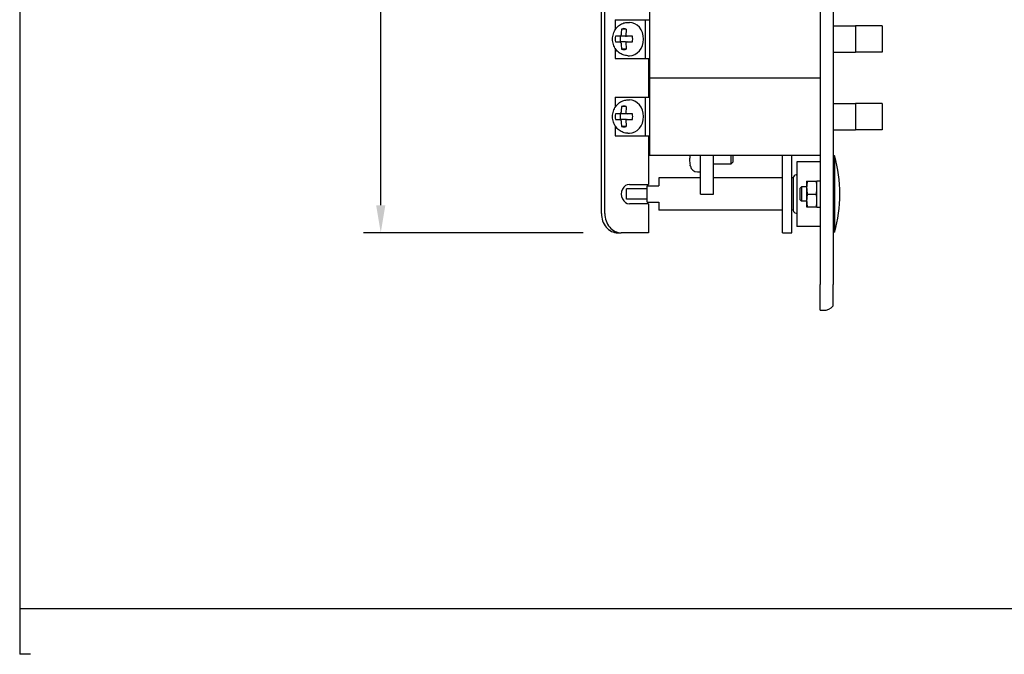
# Model space of a CAD drawing. Header units: inches. Extents: x 0 to 44.1, y 0 to 28.2.
# Tile 1 of 25: x 0 to 9.5, y 0 to 6.1. Entities that reach past the tile are written whole.
import ezdxf

# ---------------------------------------------------------------- set-up
doc = ezdxf.new("R2010")
doc.units = ezdxf.units.IN
doc.header["$LTSCALE"] = 0.5
doc.header["$MEASUREMENT"] = 0
doc.layers.add('AM_REFDIM', color=4, linetype='Continuous', lineweight=15)
doc.layers.add('AM_VIS', color=7, linetype='Continuous', lineweight=30)
doc.layers.add('FORMAT', color=112, linetype='Continuous')
doc.styles.get("Standard").update_dxf_attribs({"font": 'simplex.shx'})
doc.dimstyles.new('3PL NO CL$0', dxfattribs={"dimtxt": 0.1, "dimasz": 0.1, "dimexe": 0.0625, "dimexo": 0.125, "dimgap": 0.09, "dimtad": 0, "dimtih": 1, "dimtoh": 1, "dimdec": 3, "dimzin": 4, "dimdsep": 46, "dimtxsty": 'Standard', "dimcen": 0, "dimclrd": 256, "dimclre": 256, "dimclrt": 256, "dimadec": 0, "dimazin": 0, "dimtfac": 1, "dimtdec": 3, "dimtofl": 0, "dimtmove": 0, "dimatfit": 3, "dimfxl": 1, "dimtolj": 1, "dimtzin": 0, "dimarcsym": 0})

# ---------------------------------------------------------------- blocks, each defined once
blk = doc.blocks.new('*D12')
at = {"layer": 'AM_REFDIM', "lineweight": -2}
for p, q in [((7.4092, 17.7977), (3.3256, 17.7977)), ((3.4923, 17.531), (3.4923, 9.0981)), ((3.4923, 4.3456), (3.4923, 8.3514)), ((5.4509, 4.079), (3.3256, 4.079))]:
    blk.add_line(p, q, dxfattribs=at)
at = {"layer": 'AM_REFDIM'}
for points in [[(3.4478, 17.531), (3.5367, 17.531), (3.4923, 17.7977)], [(3.4478, 4.3456), (3.5367, 4.3456), (3.4923, 4.079)]]:
    blk.add_solid(points, dxfattribs=at)
at = {"layer": 'Defpoints', "color": 0}
for p in [(7.7425, 17.7977), (3.4923, 4.079), (5.7842, 4.079)]:
    blk.add_point(p, dxfattribs=at)
at = {"layer": 'AM_REFDIM', "insert": (3.4923, 8.7247), "char_height": 0.26667, "attachment_point": 5}
blk.add_mtext('\\A1;13.72', dxfattribs=at)

msp = doc.modelspace()

# ---------------------------------------------------------------- linework, layer by layer
at = {"layer": 'AM_VIS', "color": 203}
for p, q in [((7.7425, 18.079), (7.7425, 3.579)), ((7.8675, 18.079), (7.8675, 3.579)), ((7.7425, 3.329), (7.7425, 3.579)), ((7.8675, 3.3713), (7.8675, 3.579)), ((7.7425, 3.329), (7.7738, 3.329))]:
    msp.add_line(p, q, dxfattribs=at)
at = {"layer": 'AM_VIS', "color": 31}
for p, q in [((5.6258, 4.2665), (5.6258, 12.1415)), ((5.6602, 4.2665), (5.6602, 12.1415)), ((6.0824, 5.7665), (6.0824, 5.3915)), ((6.0824, 5.0165), (6.0824, 4.5477)), ((5.8977, 4.5477), (6.0824, 4.5477)), ((6.0824, 4.3602), (5.8977, 4.3602)), ((6.0824, 4.3602), (6.0824, 4.079)), ((5.7842, 4.079), (5.8185, 4.079)), ((6.0824, 4.079), (5.8185, 4.079))]:
    msp.add_line(p, q, dxfattribs=at)
at = {"layer": 'AM_VIS', "color": 201}
for p, q in [((6.0925, 6.329), (6.0925, 5.579)), ((5.7583, 6.1415), (5.7583, 6.0421)), ((5.7583, 6.1415), (6.0509, 6.1415)), ((6.0509, 6.1415), (6.0925, 6.1415)), ((6.0509, 6.1415), (6.0509, 5.7665)), ((7.8675, 6.0815), (7.9205, 6.0815)), ((7.9205, 6.0815), (8.0832, 6.0815)), ((8.0832, 6.0815), (8.0832, 5.8265)), ((8.3425, 6.0815), (8.0832, 6.0815)), ((8.3425, 6.0815), (8.3425, 5.8265)), ((5.7583, 5.8658), (5.7583, 5.7665)), ((7.8675, 5.8265), (7.9205, 5.8265)), ((7.9205, 5.8265), (8.0832, 5.8265)), ((8.3425, 5.8265), (8.0832, 5.8265)), ((5.7583, 5.7665), (6.0509, 5.7665)), ((6.0509, 5.7665), (6.0925, 5.7665)), ((6.0925, 5.579), (7.7425, 5.579)), ((6.0925, 5.579), (7.7425, 5.579)), ((6.0925, 5.579), (6.0925, 4.829)), ((5.7583, 5.3915), (5.7583, 5.2921)), ((5.7583, 5.3915), (6.0509, 5.3915)), ((6.0509, 5.3915), (6.0925, 5.3915)), ((6.0509, 5.3915), (6.0509, 5.0165)), ((7.8675, 5.3315), (7.9205, 5.3315)), ((7.9205, 5.3315), (8.0832, 5.3315)), ((8.0832, 5.3315), (8.0832, 5.0765)), ((8.3425, 5.3315), (8.0832, 5.3315)), ((8.3425, 5.3315), (8.3425, 5.0765)), ((5.7583, 5.1158), (5.7583, 5.0165)), ((7.8675, 5.0765), (7.9205, 5.0765)), ((7.9205, 5.0765), (8.0832, 5.0765)), ((8.3425, 5.0765), (8.0832, 5.0765)), ((5.7583, 5.0165), (6.0509, 5.0165)), ((6.0509, 5.0165), (6.0925, 5.0165)), ((6.0925, 4.829), (7.7425, 4.829))]:
    msp.add_line(p, q, dxfattribs=at)
at = {"layer": 'AM_VIS', "color": 132}
for p, q in [((5.8814, 6.115), (5.8977, 6.115)), ((5.8674, 6.0509), (5.821, 6.0509)), ((5.8053, 5.9814), (5.7623, 5.9814)), ((5.7623, 5.9265), (5.8053, 5.9265)), ((5.8582, 5.9814), (5.8053, 5.9814)), ((5.8582, 5.9265), (5.8053, 5.9265)), ((5.926, 5.9814), (5.8749, 5.9814)), ((5.8749, 5.9265), (5.926, 5.9265)), ((5.8674, 5.857), (5.821, 5.857)), ((5.8814, 5.793), (5.8977, 5.793)), ((5.8814, 5.365), (5.8977, 5.365)), ((5.8674, 5.3009), (5.821, 5.3009)), ((5.8053, 5.2314), (5.7623, 5.2314)), ((5.7623, 5.1765), (5.8053, 5.1765)), ((5.8582, 5.2314), (5.8053, 5.2314)), ((5.8582, 5.1765), (5.8053, 5.1765)), ((5.926, 5.2314), (5.8749, 5.2314)), ((5.8749, 5.1765), (5.926, 5.1765)), ((5.8674, 5.107), (5.821, 5.107)), ((5.8814, 5.043), (5.8977, 5.043)), ((6.478, 4.8015), (6.4856, 4.8015)), ((6.4856, 4.8015), (6.4856, 4.829)), ((6.883, 4.747), (6.883, 4.829)), ((6.898, 4.762), (6.883, 4.747)), ((6.898, 4.829), (6.898, 4.762)), ((6.4856, 4.7282), (6.4856, 4.732)), ((6.5551, 4.668), (6.5855, 4.668)), ((6.7105, 4.747), (6.883, 4.747)), ((6.1825, 4.6102), (6.1825, 4.534)), ((6.5855, 4.6102), (6.1825, 4.6102)), ((7.377, 4.6102), (6.7105, 4.6102)), ((7.4825, 4.6102), (7.467, 4.6102)), ((7.4825, 4.6103), (7.4825, 4.2976)), ((7.5092, 4.6401), (7.5175, 4.6411)), ((5.8675, 4.404), (5.8675, 4.504)), ((6.0675, 4.504), (5.8675, 4.504)), ((6.0675, 4.374), (6.0675, 4.534)), ((6.0675, 4.534), (6.1825, 4.534)), ((6.0675, 4.404), (5.8675, 4.404)), ((6.0675, 4.374), (6.1825, 4.374)), ((6.1825, 4.374), (6.1825, 4.2977)), ((7.377, 4.2977), (6.1825, 4.2977)), ((7.4825, 4.2977), (7.467, 4.2977)), ((7.5092, 4.2678), (7.5175, 4.2668))]:
    msp.add_line(p, q, dxfattribs=at)
at = {"layer": 'AM_VIS', "color": 52}
for p, q in [((6.5855, 4.454), (6.5855, 4.829)), ((6.7105, 4.454), (6.7105, 4.829)), ((6.5855, 4.454), (6.7105, 4.454))]:
    msp.add_line(p, q, dxfattribs=at)
at = {"layer": 'AM_VIS', "color": 161}
for p, q in [((7.377, 4.079), (7.377, 4.829)), ((7.467, 4.079), (7.467, 4.829)), ((7.377, 4.079), (7.467, 4.079))]:
    msp.add_line(p, q, dxfattribs=at)
at = {"layer": 'AM_VIS', "color": 150}
for p, q in [((7.5175, 4.7665), (7.5175, 4.1415)), ((7.7425, 4.7665), (7.5175, 4.7665)), ((7.8825, 4.824), (7.8675, 4.824)), ((7.8825, 4.824), (7.8825, 4.084)), ((7.7425, 4.1415), (7.5175, 4.1415)), ((7.8825, 4.084), (7.8675, 4.084))]:
    msp.add_line(p, q, dxfattribs=at)
at = {"layer": 'AM_VIS', "color": 53}
for p, q in [((7.6115, 4.579), (7.6115, 4.5165)), ((7.6115, 4.579), (7.6186, 4.579)), ((7.6186, 4.579), (7.7045, 4.579)), ((7.7045, 4.579), (7.7115, 4.579)), ((7.6115, 4.5165), (7.6115, 4.3915)), ((7.6115, 4.3915), (7.6115, 4.329)), ((7.6186, 4.454), (7.7045, 4.454)), ((7.6115, 4.329), (7.6186, 4.329)), ((7.6186, 4.329), (7.7045, 4.329)), ((7.7045, 4.329), (7.7115, 4.329))]:
    msp.add_line(p, q, dxfattribs=at)
at = {"layer": 'AM_VIS', "color": 73}
for p, q in [((7.7115, 4.3277), (7.7115, 4.5805)), ((7.7115, 4.5805), (7.7425, 4.5805)), ((7.7115, 4.3277), (7.7425, 4.3277))]:
    msp.add_line(p, q, dxfattribs=at)
at = {"layer": 'AM_VIS', "color": 33}
for p, q in [((7.545, 4.5072), (7.5608, 4.523)), ((7.545, 4.5072), (7.545, 4.4007)), ((7.5608, 4.523), (7.5608, 4.385)), ((7.6115, 4.523), (7.5608, 4.523)), ((7.545, 4.4007), (7.5608, 4.385)), ((7.6115, 4.385), (7.5608, 4.385))]:
    msp.add_line(p, q, dxfattribs=at)
at = {"layer": 'AM_VIS', "color": 132}
for centre, radius, start, end in [((6.52, 4.7946), 0.0426, 170.72975, 189.27025), ((6.9855, 4.829), 0.5093, 184.64241, 190.97293), ((6.9855, 4.829), 0.51, 191.39419, 191.93595), ((6.5551, 4.738), 0.07, 191.93595, 270), ((7.5125, 4.6103), 0.03, 96.48045, 180), ((7.5125, 4.2976), 0.03, 180, 263.51955)]:
    msp.add_arc(centre, radius, start, end, dxfattribs=at)
at = {"layer": 'AM_VIS', "color": 150}
msp.add_arc((6.5385, 4.454), 1.394, 344.6079, 15.3921, dxfattribs=at)
at = {"layer": 'AM_VIS', "color": 203}
msp.add_arc((7.7738, 3.454), 0.125, 270, 318.59038, dxfattribs=at)
at = {"layer": 'AM_VIS', "color": 132}
for centre, major_axis, ratio, start_param, end_param in [((5.8977, 5.954), (0, 0.161), 0.844531, 3.141593, 6.283185), ((6.0887, 5.954), (0, 0.5093), 0.535507, 1.379283, 1.489771), ((5.8442, 5.954), (0, 0.1008), 0.844531, 6.006959, 6.559412), ((6.1351, 5.954), (0, -0.5093), 0.535507, 4.520875, 4.631364), ((5.8442, 5.954), (0, 0.1008), 0.844531, 1.29457, 1.847023), ((5.893, 5.954), (0, -0.1008), 0.844531, 4.436162, 4.988616), ((6.0887, 5.954), (0, 0.5093), 0.535507, 1.651822, 1.76231), ((5.8582, 5.9952), (0, 0.0137), 0.844531, 3.141593, 3.929281), ((5.8582, 5.9127), (0, 0.0137), 0.844531, 5.495497, 6.283185), ((6.1351, 5.954), (0, -0.5093), 0.535507, 4.793414, 4.903903), ((5.8442, 5.954), (0, 0.1008), 0.844531, 4.436162, 4.988616), ((5.8442, 5.954), (0, 0.1008), 0.844531, 2.865366, 3.417819), ((5.8977, 5.204), (0, 0.161), 0.844531, 3.141593, 6.283185), ((6.0887, 5.204), (0, 0.5093), 0.535507, 1.379283, 1.489771), ((5.8442, 5.204), (0, 0.1008), 0.844531, 6.006959, 6.559412), ((6.1351, 5.204), (0, -0.5093), 0.535507, 4.520875, 4.631364), ((5.8442, 5.204), (0, 0.1008), 0.844531, 1.29457, 1.847023), ((5.893, 5.204), (0, -0.1008), 0.844531, 4.436162, 4.988616), ((6.0887, 5.204), (0, 0.5093), 0.535507, 1.651822, 1.76231), ((5.8582, 5.2452), (0, 0.0137), 0.844531, 3.141593, 3.929281), ((5.8582, 5.1627), (0, 0.0137), 0.844531, 5.495497, 6.283185), ((6.1351, 5.204), (0, -0.5093), 0.535507, 4.793414, 4.903903), ((5.8442, 5.204), (0, 0.1008), 0.844531, 4.436162, 4.988616), ((5.8442, 5.204), (0, 0.1008), 0.844531, 2.865366, 3.417819)]:
    msp.add_ellipse(centre, major_axis=major_axis, ratio=ratio, start_param=start_param, end_param=end_param, dxfattribs=at)
at = {"layer": 'AM_VIS', "color": 31}
for centre, major_axis, start_param in [((5.8977, 4.454), (0, 0.0938), 0), ((5.7842, 4.2665), (0, 0.1875), 1.570796), ((5.8185, 4.2665), (0, 0.1875), 1.570796)]:
    msp.add_ellipse(centre, major_axis=major_axis, ratio=0.844531, start_param=start_param, end_param=3.141593, dxfattribs=at)
at = {"layer": 'AM_VIS', "color": 132}
for points, knots in [([(5.8814, 5.793), (5.8663, 5.793), (5.8513, 5.7955), (5.8227, 5.8054), (5.8092, 5.8127), (5.7845, 5.8316), (5.7735, 5.8433), (5.7549, 5.87), (5.7476, 5.8853), (5.7373, 5.9179), (5.7346, 5.9353), (5.7344, 5.9704), (5.7369, 5.9882), (5.7472, 6.0219), (5.7548, 6.0379), (5.7747, 6.0662), (5.7867, 6.0786), (5.8137, 6.098), (5.8284, 6.1052), (5.8561, 6.1132), (5.8687, 6.115), (5.8814, 6.115)], [3.141593, 3.141593, 3.141593, 3.141593, 3.424138, 3.424138, 3.71425, 3.71425, 4.023783, 4.023783, 4.356006, 4.356006, 4.704263, 4.704263, 5.05794, 5.05794, 5.406533, 5.406533, 5.738398, 5.738398, 6.045807, 6.045807, 6.283185, 6.283185, 6.283185, 6.283185]), ([(5.8053, 5.9814), (5.8053, 5.9814), (5.8053, 5.9814), (5.8067, 5.9814), (5.8081, 5.9818), (5.8109, 5.9832), (5.8122, 5.9842), (5.8132, 5.9855), (5.8142, 5.9867), (5.8152, 5.9882), (5.8164, 5.9916), (5.8168, 5.9934), (5.8169, 5.9952), (5.8169, 5.9952), (5.8169, 5.9952)], [-0.01036497, -0.01036497, -0.01036497, -0.01036497, -0.01034722, -0.01034722, -0.00517361, -0.00517361, 0, 0, 0, 0.00517361, 0.00517361, 0.01034722, 0.01034722, 0.01036497, 0.01036497, 0.01036497, 0.01036497]), ([(5.8169, 5.9127), (5.8169, 5.9128), (5.8169, 5.9128), (5.8168, 5.9145), (5.8164, 5.9163), (5.8152, 5.9197), (5.8142, 5.9212), (5.8132, 5.9225), (5.8122, 5.9237), (5.8109, 5.9247), (5.8081, 5.9261), (5.8066, 5.9265), (5.8053, 5.9265)], [-0.01036497, -0.01036497, -0.01036497, -0.01036497, -0.01034722, -0.01034722, -0.00517361, -0.00517361, 0, 0, 0, 0.00518252, 0.00518252, 0.01036504, 0.01036504, 0.01036504, 0.01036504]), ([(5.8633, 5.9952), (5.8633, 5.9952), (5.8633, 5.9952), (5.8632, 5.9934), (5.8634, 5.9916), (5.8645, 5.9882), (5.8654, 5.9867), (5.8664, 5.9855), (5.8675, 5.9842), (5.8688, 5.9832), (5.8717, 5.9818), (5.8733, 5.9814), (5.8749, 5.9814), (5.8749, 5.9814), (5.8749, 5.9814)], [-0.01036497, -0.01036497, -0.01036497, -0.01036497, -0.01034722, -0.01034722, -0.00517361, -0.00517361, 0, 0, 0, 0.00517361, 0.00517361, 0.01034722, 0.01034722, 0.01036497, 0.01036497, 0.01036497, 0.01036497]), ([(5.8749, 5.9265), (5.8749, 5.9265), (5.8749, 5.9265), (5.8733, 5.9265), (5.8717, 5.9261), (5.8688, 5.9247), (5.8675, 5.9237), (5.8664, 5.9225), (5.8654, 5.9212), (5.8645, 5.9197), (5.8634, 5.9163), (5.8632, 5.9145), (5.8633, 5.9127)], [-0.01036497, -0.01036497, -0.01036497, -0.01036497, -0.01034722, -0.01034722, -0.00517361, -0.00517361, 0, 0, 0, 0.00518252, 0.00518252, 0.01036504, 0.01036504, 0.01036504, 0.01036504]), ([(5.8814, 5.043), (5.8663, 5.043), (5.8513, 5.0455), (5.8227, 5.0554), (5.8092, 5.0627), (5.7845, 5.0816), (5.7735, 5.0933), (5.7549, 5.12), (5.7476, 5.1353), (5.7373, 5.1679), (5.7346, 5.1853), (5.7344, 5.2204), (5.7369, 5.2382), (5.7472, 5.2719), (5.7548, 5.2879), (5.7747, 5.3162), (5.7867, 5.3286), (5.8137, 5.348), (5.8284, 5.3552), (5.8561, 5.3632), (5.8687, 5.365), (5.8814, 5.365)], [3.141593, 3.141593, 3.141593, 3.141593, 3.424138, 3.424138, 3.71425, 3.71425, 4.023783, 4.023783, 4.356006, 4.356006, 4.704263, 4.704263, 5.05794, 5.05794, 5.406533, 5.406533, 5.738398, 5.738398, 6.045807, 6.045807, 6.283185, 6.283185, 6.283185, 6.283185]), ([(5.8053, 5.2314), (5.8053, 5.2314), (5.8053, 5.2314), (5.8067, 5.2314), (5.8081, 5.2318), (5.8109, 5.2332), (5.8122, 5.2342), (5.8132, 5.2355), (5.8142, 5.2367), (5.8152, 5.2382), (5.8164, 5.2416), (5.8168, 5.2434), (5.8169, 5.2452), (5.8169, 5.2452), (5.8169, 5.2452)], [-0.01036497, -0.01036497, -0.01036497, -0.01036497, -0.01034722, -0.01034722, -0.00517361, -0.00517361, 0, 0, 0, 0.00517361, 0.00517361, 0.01034722, 0.01034722, 0.01036497, 0.01036497, 0.01036497, 0.01036497]), ([(5.8633, 5.2452), (5.8633, 5.2452), (5.8633, 5.2452), (5.8632, 5.2434), (5.8634, 5.2416), (5.8645, 5.2382), (5.8654, 5.2367), (5.8664, 5.2355), (5.8675, 5.2342), (5.8688, 5.2332), (5.8717, 5.2318), (5.8733, 5.2314), (5.8749, 5.2314), (5.8749, 5.2314), (5.8749, 5.2314)], [-0.01036497, -0.01036497, -0.01036497, -0.01036497, -0.01034722, -0.01034722, -0.00517361, -0.00517361, 0, 0, 0, 0.00517361, 0.00517361, 0.01034722, 0.01034722, 0.01036497, 0.01036497, 0.01036497, 0.01036497]), ([(5.8169, 5.1627), (5.8169, 5.1628), (5.8169, 5.1628), (5.8168, 5.1645), (5.8164, 5.1663), (5.8152, 5.1697), (5.8142, 5.1712), (5.8132, 5.1725), (5.8122, 5.1737), (5.8109, 5.1747), (5.8081, 5.1761), (5.8066, 5.1765), (5.8053, 5.1765)], [-0.01036497, -0.01036497, -0.01036497, -0.01036497, -0.01034722, -0.01034722, -0.00517361, -0.00517361, 0, 0, 0, 0.00518252, 0.00518252, 0.01036504, 0.01036504, 0.01036504, 0.01036504]), ([(5.8749, 5.1765), (5.8749, 5.1765), (5.8749, 5.1765), (5.8733, 5.1765), (5.8717, 5.1761), (5.8688, 5.1747), (5.8675, 5.1737), (5.8664, 5.1725), (5.8654, 5.1712), (5.8645, 5.1697), (5.8634, 5.1663), (5.8632, 5.1645), (5.8633, 5.1627)], [-0.01036497, -0.01036497, -0.01036497, -0.01036497, -0.01034722, -0.01034722, -0.00517361, -0.00517361, 0, 0, 0, 0.00518252, 0.00518252, 0.01036504, 0.01036504, 0.01036504, 0.01036504])]:
    msp.add_open_spline(points, degree=3, knots=knots, dxfattribs=at)
at = {"layer": 'AM_VIS', "color": 53}
for points, weights in [([(7.6186, 4.579), (7.6115, 4.5455), (7.6115, 4.5165)], [1, 1.0379548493, 1]), ([(7.7115, 4.5165), (7.7115, 4.5455), (7.7045, 4.579)], [1, 1.0379548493, 1]), ([(7.6115, 4.5165), (7.6115, 4.4875), (7.6186, 4.454)], [1, 1.0379548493, 1]), ([(7.7045, 4.454), (7.7115, 4.4875), (7.7115, 4.5165)], [1, 1.0379548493, 1]), ([(7.6186, 4.454), (7.6115, 4.4205), (7.6115, 4.3915)], [1, 1.0379548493, 1]), ([(7.6115, 4.3915), (7.6115, 4.3625), (7.6186, 4.329)], [1, 1.0379548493, 1]), ([(7.7115, 4.3915), (7.7115, 4.4205), (7.7045, 4.454)], [1, 1.0379548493, 1]), ([(7.7045, 4.329), (7.7115, 4.3625), (7.7115, 4.3915)], [1, 1.03795484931, 1])]:
    msp.add_rational_spline(points, weights, degree=2, dxfattribs=at)
at = {"layer": 'FORMAT'}
for p, q in [((0, 28.1909), (0, 0.44)), ((44.1407, 0.44), (0, 0.44)), ((0, 0.44), (0, 0)), ((0.1049, 0), (0, 0))]:
    msp.add_line(p, q, dxfattribs=at)

# ---------------------------------------------------------------- dimensions: what is measured, and where the dimension line sits
at = {"layer": 'AM_REFDIM'}
dim = msp.add_linear_dim(base=(3.4923, 4.079), p1=(7.7425, 17.7977), p2=(5.7842, 4.079), angle=90, dimstyle='3PL NO CL$0', override={"dimscale": 2.666667, "dimdec": 2, "dimlfac": 1}, dxfattribs=at)
dim.commit()
dim.dimension.update_dxf_attribs({"geometry": '*D12', "text_midpoint": (3.4923, 8.7247), "dimtype": 128})

doc.saveas('drawing.dxf')
